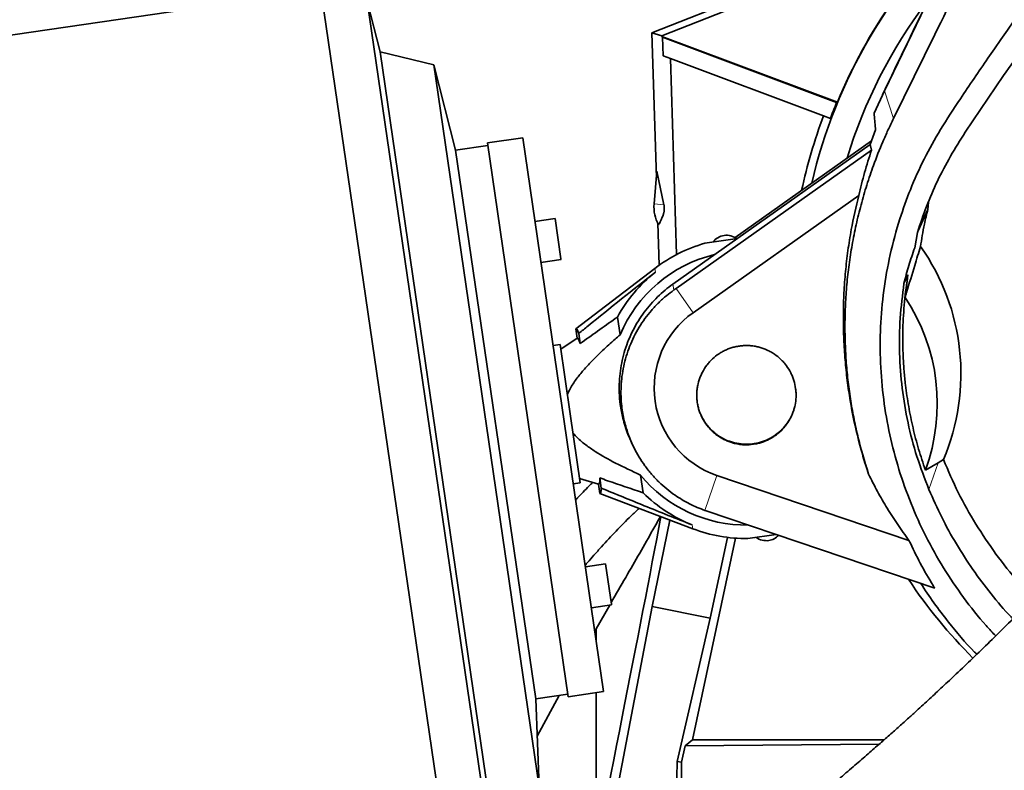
# Model space of a CAD drawing. Header units: millimetres. Extents: x 0 to 14900, y 0 to 10500.
# Tile 8 of 47: x 3240 to 3627, y 6043 to 6338. Entities that reach past the tile are written whole.
import ezdxf

# ---------------------------------------------------------------- set-up
doc = ezdxf.new("R2010")
doc.units = ezdxf.units.MM
doc.header["$LTSCALE"] = 25
doc.layers.add('THICK_LINE', color=7, linetype='Continuous')
doc.styles.add('SLDTEXTSTYLE0', font='TXT', dxfattribs={"width": 0.605})
doc.dimstyles.new('SLDDIMSTYLE0', dxfattribs={"dimtxt": 87.5, "dimasz": 87.5, "dimexe": 0, "dimexo": 0.0625, "dimgap": 21.875, "dimtad": 1, "dimdec": 0, "dimrnd": 1e-09, "dimzin": 12, "dimdsep": 46, "dimtxsty": 'SLDTEXTSTYLE0', "dimsah": 1, "dimcen": 0.09, "dimadec": 0, "dimazin": 3, "dimtfac": 1, "dimtofl": 0, "dimtmove": 0, "dimatfit": 3, "dimfxl": 1, "dimfrac": 2, "dimtolj": 1, "dimtzin": 12, "dimarcsym": 0})

# ---------------------------------------------------------------- blocks, each defined once
blk = doc.blocks.new('_D')
at = {"layer": 'THICK_LINE'}
for p, q in [((4385.47, 6176.76), (4385.47, 4745.63)), ((3403.18, 5320.39), (3403.18, 4745.63)), ((4385.47, 4783.13), (3403.18, 4783.13))]:
    blk.add_line(p, q, dxfattribs=at)
for points in [[(3403.18, 4783.13), (3490.68, 4770.63), (3490.68, 4795.63)], [(4385.47, 4783.13), (4297.97, 4795.63), (4297.97, 4770.63)]]:
    blk.add_solid(points, dxfattribs=at)
at = {"layer": 'THICK_LINE', "insert": (3794.06, 4895.92), "char_height": 87.5, "attachment_point": 1, "style": 'SLDTEXTSTYLE0'}
blk.add_mtext('982', dxfattribs=at)
blk = doc.blocks.new('_D_1')
at = {"layer": 'THICK_LINE'}
for p, q in [((2216.18, 6176.76), (2216.18, 4745.63)), ((3403.18, 5320.39), (3403.18, 4745.63)), ((2216.18, 4783.13), (3403.18, 4783.13))]:
    blk.add_line(p, q, dxfattribs=at)
for points in [[(2216.18, 4783.13), (2303.68, 4770.63), (2303.68, 4795.63)], [(3403.18, 4783.13), (3315.68, 4795.63), (3315.68, 4770.63)]]:
    blk.add_solid(points, dxfattribs=at)
at = {"layer": 'THICK_LINE', "insert": (2675.99, 4895.92), "char_height": 87.5, "attachment_point": 1, "style": 'SLDTEXTSTYLE0'}
blk.add_mtext('1187', dxfattribs=at)
blk = doc.blocks.new('_D_2')
at = {"layer": 'THICK_LINE'}
for p, q in [((1435.33, 6783.94), (1435.33, 4499.9)), ((3403.18, 5320.39), (3403.18, 4499.9)), ((1435.33, 4537.4), (3403.18, 4537.4))]:
    blk.add_line(p, q, dxfattribs=at)
for points in [[(1435.33, 4537.4), (1522.83, 4524.9), (1522.83, 4549.9)], [(3403.18, 4537.4), (3315.68, 4549.9), (3315.68, 4524.9)]]:
    blk.add_solid(points, dxfattribs=at)
at = {"layer": 'THICK_LINE', "insert": (2285.57, 4650.19), "char_height": 87.5, "attachment_point": 1, "style": 'SLDTEXTSTYLE0'}
blk.add_mtext('1968', dxfattribs=at)
blk = doc.blocks.new('_D_3')
at = {"layer": 'THICK_LINE'}
for p, q in [((6221.43, 6280.71), (6221.43, 4505.17)), ((3403.18, 5320.39), (3403.18, 4505.17)), ((6221.43, 4542.67), (3403.18, 4542.67))]:
    blk.add_line(p, q, dxfattribs=at)
for points in [[(3403.18, 4542.67), (3490.68, 4530.17), (3490.68, 4555.17)], [(6221.43, 4542.67), (6133.93, 4555.17), (6133.93, 4530.17)]]:
    blk.add_solid(points, dxfattribs=at)
at = {"layer": 'THICK_LINE', "insert": (4678.62, 4655.46), "char_height": 87.5, "attachment_point": 1, "style": 'SLDTEXTSTYLE0'}
blk.add_mtext('2818', dxfattribs=at)

msp = doc.modelspace()

# ---------------------------------------------------------------- linework, layer by layer
at = {"color": 7, "linetype": 'Continuous', "lineweight": 35}
for p, q in [((3579.7987818, 6310.4081811), (3653.5877102, 6463.350413)), ((3588.4556052, 6372.5944151), (3488.4377796, 6333.1963459)), ((3589.5340747, 6370.2793731), (3492.3029116, 6331.9789994)), ((3358.3419225, 6350.0535108), (3102.1926158, 6312.6819522)), ((3358.3419225, 6350.0535108), (3410.0260682, 5995.8039531)), ((3381.5776325, 6325.6955667), (3376.4966096, 6345.6281262)), ((3376.4966096, 6345.6281262), (3426.1595876, 6005.2319033)), ((3490.1970537, 6276.1542916), (3488.4377796, 6333.1963459)), ((3488.4377796, 6333.1963459), (3492.3029116, 6331.9789994)), ((3492.3094342, 6331.7675141), (3492.3029116, 6331.9789994)), ((3492.3094342, 6331.7675141), (3492.5833848, 6331.385333)), ((3492.3094342, 6331.7675141), (3561.3896053, 6305.9394965)), ((3492.8078331, 6324.1079048), (3492.5833848, 6331.385333)), ((3561.0441334, 6305.7889079), (3492.5833848, 6331.385333)), ((3402.7549336, 6320.5333901), (3381.5776325, 6325.6955667)), ((3381.5776325, 6325.6955667), (3425.3338094, 6025.7852926)), ((3492.8078331, 6324.1079048), (3495.7252732, 6323.0171187)), ((3411.2932937, 6287.0378961), (3402.7549336, 6320.5333901)), ((3402.7549336, 6320.5333901), (3444.153434, 6036.782923)), ((3498.100843, 6245.9925234), (3495.7252732, 6323.0171187)), ((3495.7252732, 6323.0171187), (3555.8821858, 6300.5253707)), ((3611.6253203, 6294.047938), (3626.6859502, 6316.4366615)), ((3575.7883896, 6301.5283524), (3579.7992365, 6310.4079649)), ((3579.6942763, 6310.1866312), (3579.102609, 6308.9486626)), ((3579.7987818, 6310.4081811), (3580.3839989, 6311.6326447)), ((3561.0441334, 6305.7889079), (3561.3896053, 6305.9394965)), ((3555.8821858, 6300.5253707), (3558.5820758, 6299.5159232)), ((3576.3353584, 6294.9904195), (3574.1694688, 6289.2248304)), ((3423.9730794, 6288.8878459), (3411.2932937, 6287.0378961)), ((3437.682045, 6291.8985375), (3423.8287103, 6289.8773698)), ((3455.5899172, 6072.1821109), (3423.8287103, 6289.8773698)), ((3469.4432518, 6074.2032786), (3437.682045, 6291.8985375)), ((3574.1694688, 6289.2248304), (3496.6906625, 6234.3651368)), ((3574.7000425, 6290.6372152), (3521.1237143, 6252.7019257)), ((3574.1694688, 6289.2248304), (3574.7755924, 6287.0708638)), ((3411.2932937, 6287.0378961), (3442.7657623, 6071.321685)), ((3497.9089122, 6232.6445925), (3574.7755924, 6287.0708638)), ((3490.4301725, 6278.7960846), (3489.291416, 6265.8912523)), ((3493.1756518, 6265.548497), (3490.4301725, 6278.7960846)), ((3569.7305829, 6269.2494668), (3504.6290745, 6223.1536508)), ((3597.1086121, 6266.5940318), (3596.8804063, 6263.7349228)), ((3593.0441718, 6255.3521322), (3596.8804063, 6263.7349228)), ((3450.4022115, 6260.1264471), (3442.4860202, 6258.9714941)), ((3452.6995067, 6244.3804997), (3450.4022115, 6260.1264471)), ((3490.7465567, 6258.3374096), (3491.2569005, 6241.790211)), ((3592.8258395, 6254.7265042), (3591.7538469, 6248.657536)), ((3522.0498762, 6252.320998), (3509.199673, 6250.4461847)), ((3444.8349058, 6242.8719402), (3452.7510971, 6244.0268932)), ((3452.7510971, 6244.0268932), (3452.6995067, 6244.3804997)), ((3489.6103731, 6240.5749342), (3458.5274073, 6216.7923002)), ((3589.0822537, 6238.0935443), (3587.5163798, 6234.6542914)), ((3587.9426075, 6229.1371585), (3589.0822537, 6238.0935443)), ((3497.9089122, 6232.6445925), (3497.108518, 6232.0785904)), ((3474.8779718, 6221.4383455), (3475.8996615, 6214.4355574)), ((3458.5274073, 6216.7923002), (3459.052437, 6213.1936816)), ((3459.052437, 6213.1936816), (3452.6082174, 6208.8763405)), ((3459.675223, 6214.9795446), (3460.2590823, 6210.9777006)), ((3452.3472952, 6210.6647337), (3449.5924975, 6210.2628154)), ((3456.3174461, 6183.4528263), (3452.3472952, 6210.6647337)), ((3460.2875969, 6156.240919), (3456.3174461, 6183.4528263)), ((3480.4743225, 6171.9925472), (3481.092376, 6170.6993873)), ((3603.0246812, 6165.3910446), (3600.9894909, 6164.1497321)), ((3595.9233235, 6161.2919391), (3600.9894909, 6164.1497321)), ((3460.0266748, 6158.0293121), (3467.4357899, 6155.7331388)), ((3468.5428601, 6154.1996575), (3467.9590009, 6158.2015015)), ((3483.9355603, 6159.3565081), (3484.95725, 6152.35372)), ((3513.9578546, 6159.2103452), (3589.4731263, 6133.6498359)), ((3457.5327993, 6155.8390007), (3460.2875969, 6156.240919)), ((3467.9608196, 6152.1345202), (3467.4357899, 6155.7331388)), ((3467.9608196, 6152.1345202), (3504.5431126, 6138.2240822)), ((3509.2976179, 6145.442269), (3509.7671708, 6145.2807398)), ((3599.5954357, 6114.8755496), (3509.7671708, 6145.2807398)), ((3488.5163133, 6107.7217677), (3495.5090707, 6141.6592818)), ((3521.3467644, 6134.510508), (3504.3858707, 6055.2781632)), ((3518.0932258, 6134.8345087), (3511.2850522, 6103.0303143)), ((3537.2409111, 6135.9813917), (3526.1361832, 6134.361239)), ((3470.2065822, 6124.3848289), (3462.290391, 6123.2298759)), ((3472.5038775, 6108.6388815), (3470.2065822, 6124.3848289)), ((3461.6014706, 5966.0623185), (3488.5163133, 6107.7217677)), ((3464.6392766, 6107.130322), (3472.5554678, 6108.285275)), ((3471.8449548, 6108.1816129), (3466.491632, 6098.9384498)), ((3472.5554678, 6108.285275), (3472.5038775, 6108.6388815)), ((3488.5163133, 6107.7217677), (3511.2850522, 6103.0303143)), ((3511.2850522, 6103.0303143), (3498.318106, 6046.7185845)), ((3465.9712633, 6098.0007192), (3466.491632, 6098.9384498)), ((3466.491632, 6098.9384498), (3466.491632, 6094.434048)), ((3442.7657623, 6071.321685), (3455.445548, 6073.1716348)), ((3443.3525571, 6056.7165255), (3451.974897, 6072.6652753)), ((3455.5899172, 6072.1821109), (3469.4432518, 6074.2032786)), ((3466.491632, 6073.7726445), (3466.491632, 6039.7366741)), ((3444.153434, 6036.782923), (3442.7657623, 6071.321685)), ((3501.4563152, 6052.9093538), (3500.102348, 6046.5297514)), ((3504.3858707, 6055.2781632), (3501.4563152, 6052.9093538)), ((3501.4563152, 6052.9093538), (3577.7846309, 6053.5567259)), ((3579.7330068, 6055.2781632), (3504.3858707, 6055.2781632)), ((3497.2921147, 5979.112403), (3498.318106, 6046.7185845)), ((3498.318106, 6046.7185845), (3500.102348, 6046.5297514)), ((3500.102348, 6046.5297514), (3500.1278145, 6039.510899))]:
    msp.add_line(p, q, dxfattribs=at)
at = {"color": 8, "linetype": 'Continuous', "lineweight": 18}
for p, q in [((3583.3919364, 6299.4740855), (3579.7987818, 6310.4081811)), ((3493.1756518, 6265.548497), (3489.291416, 6265.8912523)), ((3489.6103731, 6240.5749342), (3489.8317415, 6239.0576481)), ((3497.108518, 6232.0785904), (3496.6906625, 6234.3651368)), ((3497.9089122, 6232.6445925), (3504.6290745, 6223.1536508)), ((3597.3489934, 6153.6436138), (3600.9894909, 6164.1497321)), ((3509.2976179, 6145.442269), (3513.9578546, 6159.2103452)), ((3504.3217442, 6139.7413683), (3504.5431126, 6138.2240822))]:
    msp.add_line(p, q, dxfattribs=at)
at = {"color": 7, "linetype": 'Continuous', "lineweight": 35}
for centre, radius, start, end in [((3753.1750509, 6226.7605911), 207.3824279, 132.490083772, 166.823094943), ((3753.1750509, 6226.7605911), 207.4872434, 132.44534248, 157.566644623), ((3753.1750509, 6226.7605911), 196.5, 142.920968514, 163.100174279), ((3753.1750509, 6226.7605911), 207.7492823, 157.641392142, 159.5), ((3753.1750509, 6226.7605911), 210.6317102, 159.5, 167.811756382), ((3503.2372249, 6264.6606372), 14, 174.957131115, 209.732127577), ((3525.5841194, 6193.5586649), 59.2, 106.067182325, 127.420831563), ((3517.9639258, 6246.6153897), 7, 99.278008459, 142.057814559), ((3517.7276491, 6246.5809175), 7, 53.50617237, 97.323487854), ((3525.5841194, 6193.5586649), 53.8923928, 103.39135885, 157.20836053), ((3525.5841194, 6193.5586649), 57.8652746, 128.159699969, 151.196754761), ((3525.4669076, 6187.3960652), 75.136755, 339.670314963, 33.747568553), ((3525.5841194, 6193.5586649), 36.2626129, 125.300808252, 251.3), ((3525.5841194, 6193.5586649), 53.8923928, 219.393135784, 270.802355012), ((3525.5841194, 6193.5586649), 57.8652746, 225.404741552, 248.441796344), ((3525.5841194, 6193.5586649), 59.2, 249.18066475, 270.534313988), ((3533.4405897, 6140.5364122), 7, 234.543681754, 277.323487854), ((3533.204313, 6140.50194), 7, 279.278008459, 316.034227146), ((3753.1750509, 6226.7605911), 196.5, 213.477560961, 225.166132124)]:
    msp.add_arc(centre, radius, start, end, dxfattribs=at)
for centre, major_axis, ratio, start_param, end_param in [((3524.4376308, 6199.2179808), (0, 86.1019884), 0.9925257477, 4.3086379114, 5.3316286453), ((3463.3323063, 6184.4762773), (-4.7202886, 32.3534447), 0.0699799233, 5.9330051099, 6.3221480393), ((3463.3112547, 6184.4732059), (-4.194014, 28.7462934), 0.069965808, 5.8753090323, 6.3165742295), ((3463.3112547, 6184.4732059), (-4.194014, 28.7462934), 0.069965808, 3.1082037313, 3.5494689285), ((3463.3323063, 6184.4762773), (-4.7202886, 32.3534447), 0.0699799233, 3.1026299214, 3.4917728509), ((3403.1750509, 5726.5210326), (104.8619194, 510.3177662), 0.0105485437, 5.2064225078, 5.6692080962)]:
    msp.add_ellipse(centre, major_axis=major_axis, ratio=ratio, start_param=start_param, end_param=end_param, dxfattribs=at)
for points, knots in [([(3580.3839631, 6311.6325697), (3582.4410804, 6315.8965316), (3586.5563642, 6324.4266301), (3592.7033735, 6337.167443), (3602.9642368, 6358.4353361), (3617.3384627, 6388.2292943), (3631.7158977, 6418.0299671), (3641.9724699, 6439.2888773), (3647.9122751, 6451.6002472), (3651.8184831, 6459.6969943), (3653.6662859, 6463.5271005)], [0, 0, 0, 0, 0.0840236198, 0.1680900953, 0.2521530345, 0.5042786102, 0.7564059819, 0.8404711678, 0.9245360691, 1, 1, 1, 1]), ([(3583.3919364, 6299.4740855), (3586.4870579, 6305.7543802), (3592.6777435, 6318.3158675), (3605.04855, 6343.5558495), (3617.4325549, 6368.6710051), (3629.8137168, 6393.8292877), (3639.1083545, 6412.7336718), (3648.3827318, 6431.8361036), (3654.5537511, 6444.6247139), (3657.6397267, 6451.0199848)], [0, 0, 0, 0, 0.124906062, 0.2498299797, 0.4996327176, 0.6246213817, 0.7496028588, 0.8747825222, 1, 1, 1, 1]), ([(3623.5894, 6096.1076418), (3622.3138998, 6097.4510939), (3617.7764942, 6102.230229), (3610.8229456, 6111.1286645), (3602.8657098, 6122.8478139), (3595.957444, 6135.2289392), (3590.0916352, 6148.1414714), (3585.3610265, 6161.4529466), (3581.7612498, 6175.1271104), (3579.3292364, 6189.1422106), (3578.1151448, 6203.3388902), (3578.134358, 6217.6376482), (3579.3962812, 6231.8761196), (3581.9212174, 6246.1045619), (3585.4993568, 6259.3325794), (3590.0055168, 6271.870585), (3595.2906888, 6283.6128955), (3601.95083, 6295.5202807), (3610.5191791, 6308.6132512), (3643.9601955, 6357.2781193), (3675.0571098, 6401.7436433), (3702.4751827, 6440.9487865)], [0, 0, 0, 0, 0.0137992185, 0.049088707, 0.0843786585, 0.1201774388, 0.1559767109, 0.1917855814, 0.2275948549, 0.2638964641, 0.3007040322, 0.3369969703, 0.3739225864, 0.4108484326, 0.4484261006, 0.4795689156, 0.5135350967, 0.547500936, 0.5843272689, 0.6335023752, 1, 1, 1, 1]), ([(3626.6859502, 6316.4366615), (3629.2625786, 6320.0660053), (3634.4248687, 6327.3374169), (3643.3576959, 6337.4042083), (3653.0805735, 6346.7635739), (3663.6278154, 6355.2759117), (3674.9471542, 6362.8629266), (3686.9617196, 6369.4810128), (3699.5575797, 6375.0639781), (3712.4325455, 6379.4695958), (3725.4910398, 6382.6773403), (3738.6223199, 6384.752363), (3751.9170372, 6385.7270244), (3764.9894341, 6385.5806614), (3777.7321662, 6384.3383417), (3790.0995723, 6382.2063658), (3798.1505311, 6379.9615112), (3802.1724097, 6378.8400879)], [0, 0, 0, 0, 0.0687651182, 0.137771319, 0.2067674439, 0.2755187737, 0.3444163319, 0.4135835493, 0.4827378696, 0.5516177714, 0.617311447, 0.6832618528, 0.7492044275, 0.8148873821, 0.8765550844, 0.9383327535, 1, 1, 1, 1]), ([(3817.1460345, 6346.5870966), (3814.5519185, 6341.8197259), (3808.3670387, 6330.4533818), (3798.1238944, 6313.1391468), (3786.6312401, 6294.6209325), (3774.9916724, 6276.8443832), (3763.307215, 6259.7985266), (3751.6457608, 6243.4959597), (3740.0743943, 6227.9384102), (3728.4825049, 6212.9054051), (3716.9241245, 6198.4199824), (3705.4492888, 6184.500074), (3694.2946902, 6171.3730176), (3683.5005407, 6159.0251262), (3673.1014249, 6147.4407458), (3663.206621, 6136.6892774), (3653.840662, 6126.7446725), (3645.0223077, 6117.5797231), (3636.6816275, 6109.0835619), (3628.8322925, 6101.236957), (3621.4850285, 6094.0203291), (3614.6144623, 6087.3816265), (3609.2917579, 6082.3169027), (3605.3655516, 6078.6202831), (3602.7099195, 6076.135512), (3600.1123908, 6073.7199489), (3597.5732309, 6071.3727985), (3595.0454032, 6069.0498249), (3592.3237756, 6066.5635331), (3589.1917082, 6063.7213903), (3585.6395441, 6060.5239798), (3581.6940446, 6057.0041795), (3577.3931676, 6053.2044449), (3572.6204577, 6049.0337628), (3567.3780075, 6044.5080627), (3561.7094391, 6039.6805231), (3555.6188009, 6034.5676999), (3549.1368937, 6029.2199322), (3544.1534536, 6025.1567426), (3541.4146432, 6022.9786305), (3540.8958774, 6022.5660682)], [0, 0, 0, 0, 0.0370999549, 0.0884535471, 0.1389867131, 0.1884624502, 0.236659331, 0.283382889, 0.3284712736, 0.3717990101, 0.4152033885, 0.4565110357, 0.4956936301, 0.5327553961, 0.5677251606, 0.6006503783, 0.6308027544, 0.659090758, 0.6855773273, 0.7103241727, 0.7333854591, 0.7548065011, 0.774939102, 0.7834662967, 0.7918252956, 0.8000178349, 0.8080454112, 0.8159092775, 0.8240598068, 0.8340141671, 0.845923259, 0.8582887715, 0.8722995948, 0.8880122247, 0.9055003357, 0.9248592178, 0.945811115, 0.9688300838, 0.9940960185, 1, 1, 1, 1]), ([(3576.2272137, 5986.8245647), (3577.0067638, 5987.4532585), (3579.6161329, 5989.5576701), (3584.0252148, 5993.1818351), (3589.2572629, 5997.5260317), (3594.0787309, 6001.5814984), (3598.7201984, 6005.5280157), (3603.1255859, 6009.3144622), (3607.2322981, 6012.880818), (3610.7225525, 6015.9387038), (3613.5946769, 6018.4735783), (3615.9010764, 6020.5211958), (3617.8205475, 6022.2332059), (3619.7293195, 6023.9424966), (3621.9452955, 6025.9358805), (3624.6522498, 6028.3848808), (3627.8259461, 6031.2760495), (3631.4577747, 6034.6111939), (3635.4395327, 6038.3011903), (3639.562498, 6042.1598355), (3644.8543948, 6047.1601663), (3650.9869709, 6053.0326414), (3657.7438672, 6059.6076744), (3663.6714597, 6065.4552956), (3668.7814502, 6070.5538582), (3672.8547908, 6074.6547659), (3676.0631771, 6077.9042766), (3678.7992328, 6080.6858053), (3681.6987702, 6083.6557686), (3685.0061711, 6087.0689251), (3689.1458655, 6091.3775098), (3694.2003135, 6096.6951934), (3700.2452334, 6103.1408696), (3706.9578759, 6110.4067384), (3714.32432, 6118.5141495), (3722.2728204, 6127.4243565), (3730.7758152, 6137.1485869), (3739.8022879, 6147.6976791), (3749.3673317, 6159.1437491), (3759.5035138, 6171.5899909), (3770.1730939, 6185.0684456), (3781.3301821, 6199.6109569), (3792.8596868, 6215.16302), (3804.6956582, 6231.7411019), (3815.8490894, 6248.0253373), (3826.2660742, 6263.8731229), (3835.9060273, 6279.1186187), (3845.5229557, 6295.0409418), (3853.6107358, 6308.9437008), (3858.3492471, 6317.6762884), (3860.0197921, 6320.7549306)], [0, 0, 0, 0, 0.0083307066, 0.0278851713, 0.0456504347, 0.061725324, 0.0761903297, 0.0915134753, 0.1046987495, 0.115811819, 0.1249010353, 0.1320011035, 0.137628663, 0.1430196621, 0.1499126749, 0.1582940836, 0.1681492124, 0.1792489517, 0.1917444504, 0.2047115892, 0.217043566, 0.2402361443, 0.260917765, 0.2791326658, 0.2949009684, 0.3082280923, 0.3169852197, 0.3248017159, 0.3337849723, 0.3441408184, 0.3558811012, 0.3728476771, 0.3921135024, 0.4137175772, 0.4377032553, 0.4641167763, 0.4924660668, 0.5232403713, 0.5564700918, 0.5921724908, 0.6310646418, 0.6724955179, 0.7164092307, 0.7627147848, 0.8112841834, 0.8509272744, 0.891770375, 0.9337080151, 0.9766289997, 1, 1, 1, 1]), ([(3579.687571, 6310.1708268), (3579.7272555, 6310.2554285), (3579.9563352, 6310.7437937), (3580.1906951, 6311.230251), (3580.3844558, 6311.6324371)], [0, 0, 0, 0, 0.17323448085, 1, 1, 1, 1]), ([(3576.3353584, 6294.9904195), (3576.318674, 6295.2052938), (3576.2242999, 6296.4207108), (3576.0457326, 6298.6130999), (3575.8743773, 6300.5563807), (3575.7886997, 6301.5280209)], [0, 0, 0, 0, 0.09696670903, 0.54848344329, 1, 1, 1, 1]), ([(3573.5615782, 6159.7294809), (3572.8231986, 6162.0701423), (3571.3453156, 6166.7550277), (3569.4817046, 6173.8954752), (3567.8794249, 6181.1144472), (3566.5617736, 6188.4483649), (3565.5331619, 6195.8777395), (3564.8032075, 6203.4004215), (3564.3793885, 6210.9659619), (3564.2638289, 6218.6324188), (3564.4688986, 6226.3800215), (3565.0081059, 6234.203846), (3565.8813447, 6242.0211321), (3567.0966351, 6249.8657938), (3568.659866, 6257.7140893), (3570.5801419, 6265.5601135), (3572.8496537, 6273.3422826), (3575.6646601, 6281.6353176), (3578.5091185, 6288.8116451), (3581.2067225, 6294.953241), (3582.6633494, 6297.9667602), (3583.3919364, 6299.4740855)], [0, 0, 0, 0, 0.0512135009, 0.1025049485, 0.1540321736, 0.205638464, 0.2581487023, 0.3107429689, 0.363591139, 0.4165242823, 0.4709974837, 0.5255643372, 0.5804153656, 0.6353616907, 0.6914036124, 0.7475474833, 0.8040020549, 0.8605612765, 0.9301784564, 0.9650761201, 1, 1, 1, 1]), ([(3592.8258395, 6254.7265042), (3593.9570574, 6258.1367004), (3596.2248585, 6264.9732671), (3600.597474, 6274.9445732), (3605.6312134, 6284.7176423), (3609.6239458, 6290.9326422), (3611.6253203, 6294.047938)], [0, 0, 0, 0, 0.24697774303, 0.49512688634, 0.74693015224, 1, 1, 1, 1]), ([(3569.7305829, 6269.2494668), (3570.4658104, 6272.2392637), (3571.937867, 6278.2253711), (3573.828998, 6284.1202281), (3574.7755924, 6287.0708638)], [0, 0, 0, 0, 0.4994559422, 1, 1, 1, 1]), ([(3491.0802751, 6257.717398), (3491.273734, 6258.0711092), (3491.5654143, 6258.6044041), (3491.9532315, 6259.3757665), (3492.2451454, 6259.9920826), (3492.5352136, 6260.6602909), (3492.7744793, 6261.2843839), (3492.9628053, 6261.8650958), (3493.0784137, 6262.2819587), (3493.16833, 6262.6793693), (3493.2227741, 6262.9699358), (3493.2641092, 6263.2525917), (3493.2883948, 6263.4626499), (3493.3057689, 6263.6710333), (3493.3151282, 6263.8285339), (3493.3205532, 6263.9869584), (3493.3225415, 6264.1177787), (3493.3216549, 6264.2613845), (3493.3179629, 6264.396848), (3493.3110533, 6264.542223), (3493.3005751, 6264.6924403), (3493.2869229, 6264.8382037), (3493.2689666, 6264.9952223), (3493.247813, 6265.1478105), (3493.2155549, 6265.3483331), (3493.1916482, 6265.4682552), (3493.1756518, 6265.548497)], [0, 0, 0, 0, 0.23557584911, 0.35518063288, 0.47478930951, 0.59442303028, 0.71407978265, 0.77388410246, 0.83371802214, 0.86362175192, 0.89356257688, 0.90851650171, 0.92351938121, 0.93099943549, 0.93855192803, 0.94229695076, 0.94615377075, 0.94891147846, 0.95169395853, 0.95408948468, 0.95794965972, 0.96277039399, 0.96772517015, 0.97570532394, 0.98374403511, 1, 1, 1, 1]), ([(3573.5615782, 6159.7294809), (3572.0180731, 6164.7853018), (3568.9254464, 6174.9153413), (3566.3804627, 6187.9631338), (3564.9237391, 6198.5380542), (3564.1609209, 6206.5841878), (3563.7280895, 6214.6836772), (3563.6322318, 6222.8391269), (3563.8795534, 6231.0450893), (3564.4765799, 6239.2978995), (3565.4379978, 6247.5649246), (3567.0024625, 6257.5979734), (3568.683791, 6264.778737), (3569.7305829, 6269.2494668)], [0, 0, 0, 0, 0.1427113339, 0.2859419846, 0.3584226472, 0.4310273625, 0.5041774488, 0.5774542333, 0.6512664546, 0.7258696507, 0.800880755, 0.8760287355, 1, 1, 1, 1]), ([(3596.8804063, 6263.7349228), (3596.4130346, 6261.8269032), (3595.5782596, 6258.4189793), (3594.6593879, 6253.5602787), (3594.2333256, 6250.6125135), (3594.0281482, 6249.1929674)], [0, 0, 0, 0, 0.397407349, 0.7098113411, 1, 1, 1, 1]), ([(3587.5163798, 6234.6542912), (3588.1110308, 6237.0163675), (3589.3024609, 6241.7489736), (3590.9357458, 6246.3519412), (3591.7538469, 6248.657536)], [0, 0, 0, 0, 0.49910690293, 1, 1, 1, 1]), ([(3587.9426075, 6229.1371585), (3588.1423645, 6229.797794), (3589.4142802, 6234.0042687), (3591.4437243, 6240.6983066), (3593.2698484, 6246.7005358), (3594.0281482, 6249.1929674)], [0, 0, 0, 0, 0.09824306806, 0.62554455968, 1, 1, 1, 1]), ([(3459.675223, 6214.9795446), (3460.8921169, 6215.9731923), (3470.8558377, 6224.1090116), (3480.9608656, 6232.0694434), (3489.8317415, 6239.0576481)], [0, 0, 0, 0, 0.1221324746, 1, 1, 1, 1]), ([(3597.3489934, 6153.6436139), (3595.6879164, 6157.930541), (3592.3594118, 6166.5207846), (3588.9069196, 6179.8729251), (3586.5980868, 6193.4608168), (3585.5926526, 6207.2049712), (3585.7556679, 6220.9973587), (3586.9291576, 6230.0995123), (3587.5163798, 6234.6542914)], [0, 0, 0, 0, 0.16533047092, 0.33129301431, 0.49788778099, 0.6649565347, 0.83234198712, 1, 1, 1, 1]), ([(3589.0822537, 6238.0935443), (3588.573283, 6234.5562067), (3587.809343, 6229.2468367), (3587.2845509, 6222.1079649), (3587.0565876, 6216.6954393), (3587.0225131, 6211.2315083), (3587.1817799, 6205.7217792), (3587.5373666, 6200.2095014), (3588.1900702, 6193.7116139), (3589.2818943, 6186.2482809), (3590.9985795, 6177.8464034), (3593.1602673, 6169.4971488), (3595.0013437, 6164.0298631), (3595.9233235, 6161.2919391)], [0, 0, 0, 0, 0.1375518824, 0.2064586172, 0.2755531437, 0.3461513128, 0.4168365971, 0.4877859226, 0.5588241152, 0.6682747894, 0.7780553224, 0.8888538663, 1, 1, 1, 1]), ([(3496.6906625, 6234.3651368), (3495.646405, 6233.5879325), (3492.4958379, 6231.2430759), (3488.7373081, 6227.5291725), (3484.5053887, 6222.2971731), (3481.5818285, 6217.5867593), (3479.2364115, 6212.4788673), (3477.8064613, 6208.4974265), (3476.7202842, 6204.4243777), (3475.9799084, 6200.294144), (3475.5870933, 6196.0707839), (3475.5537913, 6191.630486), (3475.9519598, 6186.8080107), (3476.9999037, 6181.2756925), (3478.5476496, 6176.2379563), (3479.9829914, 6173.1080997), (3480.4911826, 6171.9999556)], [0, 0, 0, 0, 0.0557755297, 0.1682770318, 0.2251035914, 0.3441139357, 0.4045186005, 0.4658050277, 0.5251925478, 0.5849940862, 0.6454408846, 0.7067690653, 0.7750975, 0.8524834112, 0.9477708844, 1, 1, 1, 1]), ([(3509.2976179, 6145.442269), (3508.274027, 6145.8224253), (3506.2160398, 6146.5867508), (3502.2179943, 6148.46725), (3498.1772442, 6150.8646451), (3494.2229356, 6153.850374), (3491.1401219, 6156.6051592), (3488.2655244, 6159.6454092), (3485.6683932, 6162.913964), (3483.3729262, 6166.364603), (3481.3758305, 6169.9845533), (3479.6717573, 6173.805952), (3478.4327178, 6177.3824479), (3477.3137882, 6181.5681407), (3476.5900455, 6185.7315376), (3476.2600983, 6190.2683878), (3476.2846679, 6194.1935708), (3476.6268071, 6198.1466696), (3477.2999313, 6202.1134407), (3478.3057269, 6206.0498584), (3479.6532302, 6209.9466437), (3481.345469, 6213.7609622), (3483.3537161, 6217.4097206), (3485.6450548, 6220.8530522), (3488.2083771, 6224.0885849), (3491.0734563, 6227.126813), (3494.047494, 6229.8168852), (3496.1442276, 6231.3661032), (3497.108518, 6232.0785904)], [0, 0, 0, 0, 0.030381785, 0.0610842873, 0.1228720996, 0.1607377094, 0.1988658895, 0.2378223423, 0.2770664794, 0.3149318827, 0.3530595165, 0.3920186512, 0.4312665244, 0.4582835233, 0.5125800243, 0.5485765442, 0.584799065, 0.621732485, 0.658912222, 0.6966784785, 0.7347055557, 0.7735590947, 0.812698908, 0.8505025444, 0.8885684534, 0.9274618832, 0.966639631, 1, 1, 1, 1]), ([(3460.2590823, 6210.9777006), (3460.5320036, 6211.1765566), (3465.3748633, 6214.7051617), (3470.2641875, 6218.1693669), (3474.8779718, 6221.4383455)], [0, 0, 0, 0, 0.0563554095, 1, 1, 1, 1]), ([(3475.8996615, 6214.4355574), (3475.2475568, 6213.8698594), (3472.9133702, 6211.8449629), (3468.970649, 6208.27663), (3464.7266561, 6204.0740458), (3461.17026, 6200.192171), (3458.341803, 6196.6284349), (3456.3662341, 6193.562972), (3455.4589416, 6191.6530758), (3455.2004409, 6191.1089188)], [0, 0, 0, 0, 0.0824894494, 0.2952681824, 0.5079877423, 0.6529817, 0.7980300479, 0.9424558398, 1, 1, 1, 1]), ([(3506.268526, 6193.5281528), (3506.3596075, 6194.0623334), (3506.6346083, 6195.675177), (3507.3237811, 6197.7744828), (3508.4855663, 6200.25582), (3509.66835, 6202.1190311), (3511.0667511, 6203.8124476), (3512.604875, 6205.3800394), (3514.3372471, 6206.745247), (3516.2170082, 6207.8789886), (3517.6986736, 6208.6092979), (3519.2341864, 6209.2091621), (3520.8069566, 6209.6759327), (3522.4301346, 6210.0130053), (3524.0719347, 6210.2110085), (3525.7197834, 6210.2692665), (3527.3573331, 6210.1885915), (3528.9995754, 6209.968316), (3531.1444872, 6209.4934742), (3533.2214933, 6208.749543), (3535.1779049, 6207.7530752), (3537.0424512, 6206.5953749), (3538.754779, 6205.2076766), (3540.2706266, 6203.6219599), (3541.6456206, 6201.9133002), (3542.8008452, 6200.0379517), (3543.7077076, 6198.0417371), (3544.4398643, 6195.9748814), (3544.9083161, 6193.8229313), (3545.1040107, 6191.6391456), (3545.1123731, 6189.4456914), (3544.8408553, 6187.2587628), (3544.3017756, 6185.1321655), (3543.7618655, 6183.5719508), (3542.8690941, 6181.5655829), (3541.7249748, 6179.6776887), (3540.0210636, 6177.5310112), (3538.4407817, 6175.9907477), (3536.6876446, 6174.6681664), (3534.829694, 6173.4980465), (3532.8308353, 6172.5672122), (3530.7400837, 6171.9001999), (3528.6008463, 6171.4120005), (3526.4076874, 6171.194178), (3524.214629, 6171.255338), (3522.0346585, 6171.5027244), (3519.8933255, 6172.0231466), (3517.8432994, 6172.8045457), (3515.867505, 6173.759167), (3514.0191201, 6174.9598441), (3512.3422384, 6176.3753886), (3510.7920537, 6177.9297603), (3509.4454469, 6179.676326), (3508.331728, 6181.5684328), (3507.6176466, 6183.0579307), (3507.0348865, 6184.5996241), (3506.5857896, 6186.1762912), (3506.2661375, 6187.8019496), (3506.0742821, 6189.5770676), (3506.036593, 6191.4990204), (3506.1909305, 6192.8492858), (3506.268526, 6193.5281528)], [0, 0, 0, 0, 0.0132640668, 0.04004799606, 0.05373006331, 0.08032505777, 0.09377748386, 0.10745703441, 0.13404395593, 0.14748922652, 0.16116206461, 0.17443834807, 0.18780884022, 0.20128623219, 0.21498431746, 0.22825178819, 0.24161368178, 0.25508326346, 0.26877351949, 0.29535642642, 0.30880553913, 0.32248149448, 0.34904400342, 0.36247876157, 0.3761429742, 0.4026932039, 0.41612031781, 0.42977681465, 0.45632871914, 0.46975597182, 0.48341154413, 0.50998265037, 0.5234199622, 0.53708492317, 0.55035214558, 0.57714650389, 0.59083112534, 0.61741595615, 0.63087474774, 0.64455386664, 0.67112710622, 0.68456816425, 0.6982376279, 0.72480300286, 0.73823918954, 0.75190452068, 0.77847110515, 0.79190650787, 0.80557133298, 0.83214647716, 0.84558550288, 0.85925321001, 0.88584399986, 0.8992913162, 0.91296669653, 0.92623704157, 0.93960145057, 0.95306353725, 0.96675243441, 0.98328426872, 1, 1, 1, 1]), ([(3543.3150336, 6182.6212548), (3543.2160046, 6182.4054588), (3542.8824401, 6181.6785825), (3541.9081677, 6180.051993), (3540.5738784, 6178.2816695), (3539.0219964, 6176.7081873), (3537.3429407, 6175.2714805), (3535.4880737, 6174.0514261), (3533.504248, 6173.0764294), (3531.4429056, 6172.274597), (3529.2865561, 6171.7370158), (3527.089572, 6171.4730103), (3525.4259481, 6171.4156202), (3523.7675852, 6171.5004006), (3522.129132, 6171.7219996), (3520.4974979, 6172.08375), (3518.5899806, 6172.6800165), (3516.4501095, 6173.6197321), (3514.5534117, 6174.7792338), (3512.6158925, 6176.2522857), (3511.0949803, 6177.7164871), (3509.7171687, 6179.4470028), (3508.696255, 6180.9179305), (3508.1774237, 6182.0365493), (3507.8960282, 6182.6432481)], [0, 0, 0, 0, 0.0161069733, 0.0542539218, 0.1283995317, 0.165897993, 0.2040362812, 0.278225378, 0.3157425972, 0.3538983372, 0.4281677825, 0.4657339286, 0.5039309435, 0.5409815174, 0.5782925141, 0.6160027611, 0.6542609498, 0.7137635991, 0.7741141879, 0.8046103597, 0.8788828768, 0.9164854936, 0.9547047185, 1, 1, 1, 1]), ([(3457.4344513, 6175.7967339), (3457.9774456, 6175.2026464), (3459.5257258, 6173.5086804), (3462.4607574, 6171.0948656), (3467.4383136, 6167.6846081), (3474.5792644, 6163.6807375), (3480.6427384, 6160.8783622), (3483.9355603, 6159.3565081)], [0, 0, 0, 0, 0.0768683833, 0.219180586, 0.3616974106, 0.6533642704, 1, 1, 1, 1]), ([(3603.0246812, 6165.3910446), (3604.8952714, 6161.0586561), (3608.6430375, 6152.3786259), (3615.6042211, 6139.9908268), (3623.5261921, 6128.2222366), (3631.155651, 6118.4817029), (3636.4958347, 6113.0548521), (3638.5269582, 6110.990765)], [0, 0, 0, 0, 0.2164296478, 0.4336212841, 0.6507853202, 0.8671771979, 1, 1, 1, 1]), ([(3484.95725, 6152.35372), (3480.307032, 6153.9273781), (3474.6310634, 6155.8481557), (3468.9802123, 6157.8413035), (3467.9590009, 6158.2015015)], [0, 0, 0, 0, 0.8192818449, 1, 1, 1, 1]), ([(3589.4731263, 6133.6498359), (3587.984054, 6135.7027184), (3585.0027089, 6139.8128956), (3580.8942303, 6146.2514018), (3577.0317141, 6152.8722973), (3574.7191224, 6157.4421084), (3573.5615782, 6159.7294809)], [0, 0, 0, 0, 0.2486531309, 0.4978406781, 0.7486492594, 1, 1, 1, 1]), ([(3287.178643, 5848.274362), (3284.0282378, 5853.5579192), (3277.8785777, 5863.8715387), (3268.8808184, 5878.9617143), (3260.3365139, 5893.2913965), (3252.2456648, 5906.8605848), (3244.6082708, 5919.6692792), (3237.4243321, 5931.7174798), (3230.6401217, 5943.0952918), (3224.2638088, 5953.7890151), (3218.3035622, 5963.7849491), (3213.3705594, 5972.0580881), (3209.3748789, 5978.7592411), (3206.9805796, 5982.7747173), (3205.4825571, 5985.2870481), (3204.8149084, 5986.4067605), (3204.1577521, 5987.5088759), (3203.511088, 5988.5933947), (3202.8749169, 5989.6603155), (3202.2492363, 5990.7096435), (3200.4098381, 5993.7944841), (3197.352736, 5998.9217953), (3193.1107538, 6006.0364064), (3188.7765186, 6013.3079583), (3184.5228658, 6020.431393), (3179.7972104, 6028.3959892), (3174.5960554, 6037.2966093), (3168.8000108, 6047.3421367), (3162.8784076, 6057.7346615), (3157.6058023, 6067.0986405), (3152.96775, 6075.4186794), (3149.0130534, 6082.5608269), (3144.3492288, 6090.97164), (3140.0589544, 6098.7122122), (3136.5934752, 6104.9640818), (3134.8607843, 6108.090053), (3133.9944421, 6109.6530395), (3133.5612727, 6110.4345338), (3133.3446883, 6110.8252811), (3133.2363962, 6111.0206548), (3133.1822501, 6111.1183417), (3133.1551771, 6111.1671851), (3133.1416406, 6111.1916068), (3133.1348724, 6111.2038177), (3133.1314882, 6111.2099231), (3133.1297962, 6111.2129758), (3133.1289501, 6111.2145022), (3133.1285271, 6111.2152654), (3133.1283156, 6111.215647), (3133.1282099, 6111.2158377), (3133.128157, 6111.2159331), (3133.1281305, 6111.2159808), (3133.1281173, 6111.2160047), (3133.1281098, 6111.2160183), (3132.9790804, 6111.4848878), (3132.5821546, 6112.2009763), (3131.7902088, 6113.6297029), (3130.6282482, 6115.725947), (3129.0711214, 6118.5350844), (3127.6645609, 6121.0725861), (3126.5185262, 6123.1400849), (3125.7429754, 6124.539213), (3124.9252364, 6126.0144501), (3124.065309, 6127.5657961), (3123.1631933, 6129.1932511), (3122.2188894, 6130.896815), (3117.6147255, 6139.2029142), (3113.3253532, 6146.941172), (3109.36481, 6154.0862046)], [0, 0, 0, 0, 0.0551514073, 0.1076567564, 0.1575160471, 0.2047292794, 0.2492964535, 0.2912175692, 0.3304926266, 0.3680621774, 0.4028426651, 0.4348340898, 0.4544205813, 0.4727921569, 0.4767494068, 0.4806454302, 0.4844802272, 0.4882537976, 0.4919661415, 0.4956172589, 0.4992071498, 0.5241675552, 0.5491279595, 0.5734570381, 0.5999612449, 0.623921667, 0.6549446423, 0.6860963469, 0.717565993, 0.7489875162, 0.7691938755, 0.7907834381, 0.8117041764, 0.8430867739, 0.8587780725, 0.8666237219, 0.8705465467, 0.8725079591, 0.8734886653, 0.8739790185, 0.874224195, 0.8743467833, 0.8744080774, 0.8744387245, 0.874454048, 0.8744617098, 0.8744655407, 0.8744674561, 0.8744684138, 0.8744688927, 0.8744691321, 0.8744692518, 0.8744693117, 0.8744693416, 0.8744693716, 0.8768311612, 0.8807597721, 0.8870199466, 0.8952455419, 0.9054365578, 0.9093105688, 0.9134074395, 0.9177271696, 0.9222697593, 0.9270352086, 0.9320235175, 0.9372346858, 1, 1, 1, 1]), ([(3465.1675778, 6156.4360848), (3464.6689568, 6155.9434334), (3462.645163, 6153.9438688), (3460.4121439, 6151.6446467), (3458.7062669, 6149.8240683), (3458.4502301, 6149.5508158)], [0, 0, 0, 0, 0.2174408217, 0.8825448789, 1, 1, 1, 1]), ([(3504.3217442, 6139.7413683), (3497.9999664, 6142.2435266), (3486.0391565, 6146.9776125), (3474.1487159, 6151.8856968), (3468.5428601, 6154.1996575)], [0, 0, 0, 0, 0.5285409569, 1, 1, 1, 1]), ([(3630.3762115, 6102.8040619), (3630.1236818, 6103.0561093), (3627.0352287, 6106.1386647), (3621.7036932, 6112.5836542), (3614.4637264, 6122.129386), (3607.9991337, 6132.2213852), (3602.1862876, 6142.7088767), (3598.9633649, 6149.9943158), (3597.3489934, 6153.6436138)], [0, 0, 0, 0, 0.0173704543, 0.2124416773, 0.4082364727, 0.6047655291, 0.8020258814, 1, 1, 1, 1]), ([(3462.2003773, 6123.8468409), (3462.5041508, 6124.2035803), (3463.6344717, 6125.530984), (3465.7686643, 6127.9652086), (3471.3454779, 6134.1628769), (3477.1543292, 6140.3837081), (3482.3832035, 6145.2700396), (3483.4331145, 6146.2511711)], [0, 0, 0, 0, 0.04629988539, 0.17227879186, 0.31840497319, 0.86314183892, 1, 1, 1, 1]), ([(3491.8000566, 6143.0696366), (3490.8234745, 6141.3382712), (3488.2169962, 6136.7172915), (3483.6579971, 6128.7193695), (3478.1768558, 6119.1529527), (3474.3482414, 6112.5168057), (3472.4245658, 6109.1824939)], [0, 0, 0, 0, 0.1655608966, 0.4418787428, 0.7195736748, 1, 1, 1, 1]), ([(3599.5954357, 6114.8755496), (3599.3745304, 6115.2316248), (3597.3851491, 6118.4382898), (3593.8202344, 6124.6176396), (3590.9238825, 6130.6355298), (3589.4731263, 6133.6498359)], [0, 0, 0, 0, 0.05868631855, 0.52850459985, 1, 1, 1, 1]), ([(3616.161838, 6088.8941092), (3615.8567972, 6089.1891939), (3611.802982, 6093.1106987), (3606.2033245, 6099.9446578), (3599.2299283, 6109.0021858), (3595.7880469, 6114.1908313), (3594.0999269, 6116.7356767)], [0, 0, 0, 0, 0.0356915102, 0.4743195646, 0.7421725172, 1, 1, 1, 1])]:
    msp.add_open_spline(points, degree=3, knots=knots, dxfattribs=at)
at = {"layer": 'THICK_LINE'}
msp.add_arc((3753.1750509, 6226.7605911), 1601.316885, 102.9321895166, 200.0678104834, dxfattribs=at)

# ---------------------------------------------------------------- dimensions: what is measured, and where the dimension line sits
for base, p1, picture, middle in [((3403.1750509, 4537.396173), (1435.3343214, 6833.9370553), '_D_2', (2419.2546861, 4537.396173)), ((3403.1750509, 4542.6655733), (6221.4281022, 6330.7119718), '_D_3', (4812.3015765, 4542.6655733)), ((3403.1750509, 4783.1286384), (2216.1750509, 6226.7605911), '_D_1', (2809.6750509, 4783.1286384)), ((3403.1750509, 4783.1286384), (4385.4667175, 6226.7605911), '_D', (3894.3208842, 4783.1286384))]:
    dim = msp.add_linear_dim(base=base, p1=p1, p2=(3403.1750509, 5370.3909731), dimstyle='SLDDIMSTYLE0', dxfattribs=at)
    dim.commit()
    dim.dimension.update_dxf_attribs({"geometry": picture, "text_midpoint": middle, "dimtype": 160})

doc.saveas('drawing.dxf')
